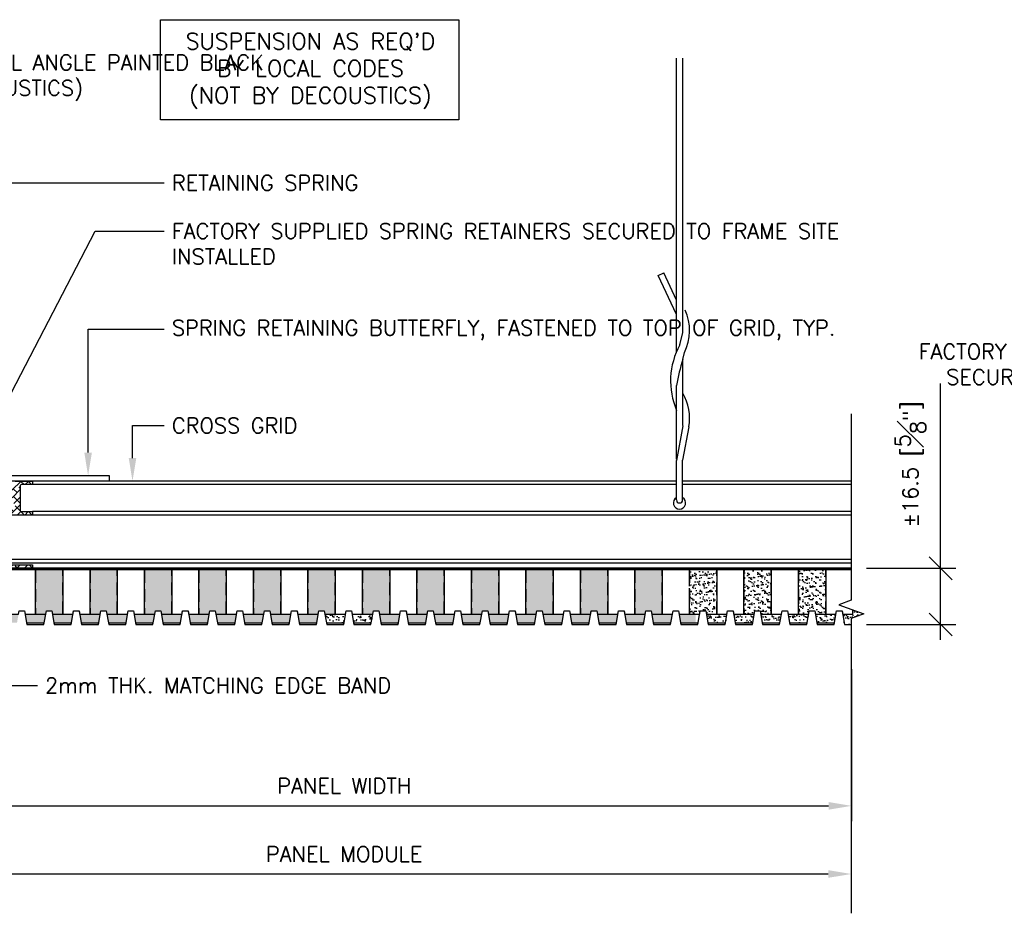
# Model space of a CAD drawing. Header units: millimetres. Extents: x 0 to 4899, y -1170 to 2118.
# Tile 12 of 18: x 1045 to 1334, y 845 to 1107. Entities that reach past the tile are written whole.
import ezdxf
from ezdxf import colors
from ezdxf.entities.mleader import LeaderData, LeaderLine
from ezdxf.math import Vec2, Vec3

# ---------------------------------------------------------------- set-up
doc = ezdxf.new("R2010")
doc.units = ezdxf.units.MM
doc.header["$LTSCALE"] = 15
doc.header["$MEASUREMENT"] = 0
doc.linetypes.add('HIDDEN', pattern=[0.375, 0.25, -0.125])
for name, color, linetype in [('1-DIM', 4, 'Continuous'), ('1-MOUNT', 155, 'Continuous'), ('1-PANEL', 6, 'Continuous'), ('1-TEXT', 2, 'Continuous')]:
    doc.layers.add(name, color=color, linetype=linetype)
doc.styles.add('ROMANS', font='romans.shx')
doc.styles.add('TEXT', font='romans.shx')
doc.dimstyles.new('WDIM 1-2', dxfattribs={"dimscale": 2.25, "dimtxt": 2, "dimasz": 3, "dimexe": 2, "dimexo": 2, "dimgap": 1.6, "dimtad": 1, "dimdec": 1, "dimzin": 3, "dimdsep": 46, "dimtxsty": 'TEXT', "dimblk": 'OBLIQUE', "dimcen": 2, "dimdle": 2, "dimclrd": 256, "dimclre": 4, "dimclrt": 2, "dimazin": 0, "dimtfac": 1, "dimtdec": 1, "dimtmove": 0, "dimatfit": 3, "dimfxl": 0, "dimfrac": 2, "dimtolj": 1, "dimtzin": 0, "dimlwd": -1, "dimlwe": -1, "dimarcsym": 0})
pattern_1 = [(37.5, (-2125.8431, 1500.0921), (-0.06299336, 1.9268238), [0, -1.52, 0, -1.7, 0, -1.625]), (7.5, (-2125.843, 1500.0921), (1.7697767, 2.822146), [0, -0.82, 0, -1.37, 0, -0.525]), (327.5, (-2127.0731, 1500.0921), (3.1141419, 0.00565905), [0, -0.5, 0, -1.8, 0, -2.35]), (317.5, (-2127.073, 1500.0921), (3.0061266, 0.8776756), [0, -0.25, 0, -1.18, 0, -1.35])]

# ---------------------------------------------------------------- blocks, each defined once
blk = doc.blocks.new('_OBLIQUE')
at = {"color": 0, "linetype": 'ByBlock'}
blk.add_line((-0.5, -0.5), (0.5, 0.5), dxfattribs=at)
blk = doc.blocks.new('*D233')
at = {"layer": '1-DIM', "color": 4, "transparency": 16777216}
for p, q in [((997.65, 916.8), (997.65, 872.18)), ((1288.75, 916.8), (1288.75, 872.18))]:
    blk.add_line(p, q, dxfattribs=at)
at = {"layer": '1-DIM', "transparency": 16777216}
blk.add_line((993.15, 876.68), (1282, 876.68), dxfattribs=at)
blk.add_solid([(1282, 877.81), (1282, 875.56), (1288.75, 876.68)], dxfattribs=at)
at = {"layer": 'DEFPOINTS', "color": 0, "transparency": 16777216}
for p in [(997.65, 921.3), (1288.75, 921.3), (1288.75, 876.68)]:
    blk.add_point(p, dxfattribs=at)
at = {"layer": '1-DIM', "transparency": 16777216, "xscale": 6.75, "yscale": 6.75, "zscale": 6.75, "rotation": 180}
blk.add_blockref('_OBLIQUE', (997.65, 876.68), dxfattribs=at)
at = {"layer": '1-DIM', "color": 2, "transparency": 16777216, "insert": (1139.83, 882.53), "char_height": 4.5, "attachment_point": 5, "style": 'TEXT', "bg_fill": 3, "box_fill_scale": 1.25, "bg_fill_color": 256, "bg_fill_true_color": 13158600, "bg_fill_transparency": 0}
blk.add_mtext('\\A1;PANEL WIDTH', dxfattribs=at)
blk = doc.blocks.new('*D234')
at = {"layer": '1-DIM', "color": 4, "transparency": 16777216}
for p, q in [((997.65, 925.42), (997.65, 852.18)), ((1288.66, 904.01), (1288.66, 852.18))]:
    blk.add_line(p, q, dxfattribs=at)
at = {"layer": '1-DIM', "transparency": 16777216}
blk.add_line((993.15, 856.68), (1281.91, 856.68), dxfattribs=at)
blk.add_solid([(1281.91, 857.81), (1281.91, 855.56), (1288.66, 856.68)], dxfattribs=at)
at = {"layer": 'DEFPOINTS', "color": 0, "transparency": 16777216}
for p in [(997.65, 929.92), (1288.66, 908.51), (1288.66, 856.68)]:
    blk.add_point(p, dxfattribs=at)
at = {"layer": '1-DIM', "transparency": 16777216, "xscale": 6.75, "yscale": 6.75, "zscale": 6.75, "rotation": 180}
blk.add_blockref('_OBLIQUE', (997.65, 856.68), dxfattribs=at)
at = {"layer": '1-DIM', "color": 2, "transparency": 16777216, "insert": (1139.78, 862.53), "char_height": 4.5, "attachment_point": 5, "style": 'TEXT', "bg_fill": 3, "box_fill_scale": 1.25, "bg_fill_color": 256, "bg_fill_true_color": 13158600, "bg_fill_transparency": 0}
blk.add_mtext('\\A1;PANEL MODULE', dxfattribs=at)
blk = doc.blocks.new('*D261')
at = {"layer": '1-DIM', "transparency": 16777216}
for p, q in [((1314.88, 946.42), (1314.88, 1000.66)), ((1314.88, 925.42), (1314.88, 946.42))]:
    blk.add_line(p, q, dxfattribs=at)
at = {"layer": '1-DIM', "color": 4, "transparency": 16777216}
for p, q in [((1293.16, 946.42), (1319.38, 946.42)), ((1293.16, 929.92), (1319.38, 929.92))]:
    blk.add_line(p, q, dxfattribs=at)
at = {"layer": 'DEFPOINTS', "color": 0, "transparency": 16777216}
for p in [(1288.66, 946.42), (1314.88, 946.42), (1288.66, 929.92)]:
    blk.add_point(p, dxfattribs=at)
at = {"layer": '1-DIM', "transparency": 16777216, "xscale": 6.75, "yscale": 6.75, "zscale": 6.75}
for p, rotation in [((1314.88, 946.42), 90), ((1314.88, 929.92), 270)]:
    blk.add_blockref('_OBLIQUE', p, dxfattribs=dict(at, rotation=rotation))
at = {"layer": '1-DIM', "color": 2, "transparency": 16777216, "insert": (1306.03, 976.92), "char_height": 4.5, "attachment_point": 5, "rotation": 90, "style": 'TEXT', "bg_fill": 3, "box_fill_scale": 1.25, "bg_fill_color": 256, "bg_fill_true_color": 13158600, "bg_fill_transparency": 0}
blk.add_mtext('\\A1;%%p16.5 [{\\H1.000000x;\\S5#8;}"]', dxfattribs=at)
blk = doc.blocks.new('*X93')
at = {"color": 0}
for p, q in [((753.81, 466.54), (754.7, 467.44)), ((754.62, 467.35), (754.53, 467.44)), ((755.89, 466.42), (756.91, 467.44)), ((757.93, 466.25), (756.74, 467.44)), ((757.44, 465.76), (758.73, 467.05)), ((757.44, 463.55), (759.55, 465.66)), ((763.04, 464.73), (765.75, 467.44)), ((765.44, 465.37), (765.11, 465.7)), ((766.59, 466.42), (765.57, 467.44)), ((766.94, 466.42), (767.96, 467.44)), ((768.8, 466.42), (767.78, 467.44)), ((759.03, 462.93), (757.44, 464.53)), ((757.44, 461.34), (759.61, 463.51)), ((759.84, 464.34), (759.64, 464.54)), ((763.06, 462.54), (765.44, 464.92)), ((765.44, 460.95), (763.36, 463.03)), ((764.56, 464.04), (763.41, 465.19)), ((763.61, 460.88), (765.44, 462.71)), ((759.27, 460.49), (757.44, 462.32)), ((757.44, 459.13), (759.66, 461.35)), ((762.38, 457.44), (765.44, 460.5)), ((766.74, 457.44), (764.01, 460.17)), ((753.81, 457.7), (754.56, 458.46)), ((755.75, 457.44), (756.77, 458.46)), ((757.9, 457.44), (756.88, 458.46)), ((757.96, 457.44), (759.79, 459.27)), ((760.11, 457.44), (758.48, 459.07)), ((760.17, 457.44), (761.87, 459.14)), ((760.81, 455.87), (762.08, 457.14)), ((761.24, 456.3), (760.81, 456.74)), ((762.32, 457.44), (761.8, 457.96)), ((763.45, 458.51), (762.81, 459.16)), ((764.59, 457.44), (765.68, 458.53)), ((766.8, 457.44), (767.82, 458.46)), ((768.95, 457.44), (767.93, 458.46)), ((769.01, 457.44), (769.08, 457.51)), ((760.81, 453.66), (762.08, 454.93)), ((762.08, 453.26), (760.81, 454.53)), ((760.81, 451.45), (762.08, 452.72)), ((762.08, 451.05), (760.81, 452.32)), ((760.81, 449.24), (762.08, 450.51)), ((760.81, 447.03), (762.08, 448.3)), ((762.08, 448.84), (761.8, 449.12)), ((761.24, 447.47), (760.81, 447.9)), ((760.81, 444.82), (762.08, 446.09)), ((762.08, 444.43), (760.81, 445.7)), ((753.81, 442.24), (754.43, 442.86)), ((755.82, 441.84), (755.17, 442.49)), ((755.62, 441.84), (756.64, 442.86)), ((757.83, 441.84), (758.85, 442.86)), ((760.14, 441.94), (759.22, 442.86)), ((760.04, 441.84), (762.08, 443.88)), ((762.45, 441.84), (760.81, 443.49)), ((762.25, 441.84), (763.27, 442.86)), ((764.66, 441.84), (764.01, 442.49)), ((764.46, 441.84), (765.48, 442.86)), ((766.67, 441.84), (767.69, 442.86)), ((768.98, 441.94), (768.06, 442.86)), ((768.88, 441.84), (769.08, 442.04))]:
    blk.add_line(p, q, dxfattribs=at)

msp = doc.modelspace()

# ---------------------------------------------------------------- linework, layer by layer
at = {"layer": '1-MOUNT', "color": 9}
for p, q in [((1237.4, 1016.8), (1237.4, 1096.18)), ((1239.21, 1020.69), (1239.21, 1096.18)), ((1231.95, 1032.37), (1233.59, 1033.14)), ((1237.4, 1020.91), (1231.95, 1032.37)), ((1237.4, 1025.13), (1233.59, 1033.14)), ((1239.21, 1015.61), (1239.21, 1020.69)), ((1237.4, 1010.06), (1237.4, 1016.8)), ((1238.36, 1011.99), (1239.21, 1015.61)), ((1239.21, 1007.74), (1239.69, 1009.77)), ((1239.21, 988.32), (1239.21, 1007.74)), ((1237.35, 999.87), (1237.4, 1000.08)), ((1237.4, 978.42), (1237.4, 1000.08)), ((1239.25, 988.23), (1237.33, 978.05)), ((1240.97, 987.91), (1239.14, 978.2)), ((1237.33, 966.51), (1237.33, 978.05)), ((1239.14, 966.51), (1239.14, 978.2))]:
    msp.add_line(p, q, dxfattribs=at)
at = {"layer": '1-MOUNT'}
for p, q in [((1237.33, 972.03), (1048.29, 972.03)), ((1237.33, 971.01), (1045.13, 971.01))]:
    msp.add_line(p, q, dxfattribs=at)
at = {"layer": '1-MOUNT', "flags": 128}
msp.add_lwpolyline([(1010.49, 972.04), (1010.49, 973.62), (1070.81, 973.62), (1070.81, 972.04)], close=True, dxfattribs=at)
msp.add_lwpolyline([(1043.18, 972.03), (1044.65, 972.03), (1048.29, 972.03), (1048.29, 971.01), (1045.15, 971.01, 0.414214), (1044.65, 970.51), (1044.65, 963.55, 0.414214), (1045.15, 963.05), (1048.29, 963.05), (1048.29, 962.03), (1041.29, 962.03)], format="xyb", dxfattribs=at)
msp.add_lwpolyline([(1041.29, 947.44), (1048.29, 947.44), (1048.29, 946.42), (1033.02, 946.42)], dxfattribs=at)
at = {"layer": '1-MOUNT', "color": 9}
for centre, radius, start, end in [((1226.68, 1016.22), 14.52, 333.6097, 24.3119), ((1257.27, 1001.41), 21.67, 150.775, 203.5272), ((1285.27, 992.8), 48.42, 162.0281, 171.3511), ((1226.68, 990.49), 14.52, 349.7583, 30.3823), ((1238.24, 966.51), 0.906, 180, 359.993)]:
    msp.add_arc(centre, radius, start, end, dxfattribs=at)
at = {"layer": '1-MOUNT'}
msp.add_arc((1238.24, 965.61), 1.81, 120, 60, dxfattribs=at)
at = {"layer": '1-PANEL'}
for points in [[(1041.16, 945.92), (1041.16, 932.92), (1044.17, 932.92), (1044.35, 933.92), (1045.95, 933.92), (1046.12, 932.92), (1049.16, 932.92), (1049.16, 945.92)], [(1057.16, 945.92), (1057.16, 932.92), (1060.17, 932.92), (1060.35, 933.92), (1061.95, 933.92), (1062.12, 932.92), (1065.16, 932.92), (1065.16, 945.92)], [(1073.16, 945.92), (1073.16, 932.92), (1076.17, 932.92), (1076.35, 933.92), (1077.95, 933.92), (1078.12, 932.92), (1081.16, 932.92), (1081.16, 945.92)], [(1089.16, 945.92), (1089.16, 932.92), (1092.17, 932.92), (1092.35, 933.92), (1093.95, 933.92), (1094.12, 932.92), (1097.16, 932.92), (1097.16, 945.92)], [(1105.16, 945.92), (1105.16, 932.92), (1108.17, 932.92), (1108.35, 933.92), (1109.95, 933.92), (1110.12, 932.92), (1113.16, 932.92), (1113.16, 945.92)], [(1121.16, 945.92), (1121.16, 932.92), (1124.17, 932.92), (1124.35, 933.92), (1125.95, 933.92), (1126.12, 932.92), (1129.16, 932.92), (1129.16, 945.92)], [(1137.16, 945.92), (1137.16, 932.92), (1140.17, 932.92), (1140.35, 933.92), (1141.95, 933.92), (1142.12, 932.92), (1145.16, 932.92), (1145.16, 945.92)], [(1153.16, 945.92), (1153.16, 932.92), (1156.17, 932.92), (1156.35, 933.92), (1157.95, 933.92), (1158.12, 932.92), (1161.16, 932.92), (1161.16, 945.92)], [(1169.16, 945.92), (1169.16, 932.92), (1172.17, 932.92), (1172.35, 933.92), (1173.95, 933.92), (1174.12, 932.92), (1177.16, 932.92), (1177.16, 945.92)], [(1185.16, 945.92), (1185.16, 932.92), (1188.17, 932.92), (1188.35, 933.92), (1189.95, 933.92), (1190.12, 932.92), (1193.16, 932.92), (1193.16, 945.92)], [(1201.16, 945.92), (1201.16, 932.92), (1204.17, 932.92), (1204.35, 933.92), (1205.95, 933.92), (1206.12, 932.92), (1209.16, 932.92), (1209.16, 945.92)], [(1217.16, 945.92), (1217.16, 932.92), (1220.17, 932.92), (1220.35, 933.92), (1221.95, 933.92), (1222.12, 932.92), (1225.16, 932.92), (1225.16, 945.92)], [(1233.16, 945.92), (1233.16, 932.92), (1236.17, 932.92), (1236.35, 933.92), (1237.95, 933.92), (1238.12, 932.92), (1241.16, 932.92), (1241.16, 940.55)], [(1241.16, 941.61), (1241.16, 945.92)], [(1249.16, 945.92), (1249.16, 932.92), (1252.17, 932.92), (1252.35, 933.92), (1253.95, 933.92), (1254.12, 932.92), (1257.16, 932.92), (1257.16, 945.92)], [(1265.16, 945.92), (1265.16, 932.92), (1268.17, 932.92), (1268.35, 933.92), (1269.95, 933.92), (1270.12, 932.92), (1273.16, 932.92), (1273.16, 945.92)]]:
    msp.add_lwpolyline(points, dxfattribs=at)
at = {"layer": '1-PANEL', "linetype": 'HIDDEN'}
for points in [[(1049.16, 945.92), (1049.16, 932.92), (1052.17, 932.92), (1052.35, 933.92), (1053.95, 933.92), (1054.12, 932.92), (1057.16, 932.92), (1057.16, 945.92)], [(1065.16, 945.92), (1065.16, 932.92), (1068.17, 932.92), (1068.35, 933.92), (1069.95, 933.92), (1070.12, 932.92), (1073.16, 932.92), (1073.16, 945.92)], [(1081.16, 945.92), (1081.16, 932.92), (1084.17, 932.92), (1084.35, 933.92), (1085.95, 933.92), (1086.12, 932.92), (1089.16, 932.92), (1089.16, 945.92)], [(1097.16, 945.92), (1097.16, 932.92), (1100.17, 932.92), (1100.35, 933.92), (1101.95, 933.92), (1102.12, 932.92), (1105.16, 932.92), (1105.16, 945.92)], [(1113.16, 945.92), (1113.16, 932.92), (1116.17, 932.92), (1116.35, 933.92), (1117.95, 933.92), (1118.12, 932.92), (1121.16, 932.92), (1121.16, 945.92)], [(1129.16, 945.92), (1129.16, 932.92), (1132.17, 932.92), (1132.35, 933.92), (1133.95, 933.92), (1134.12, 932.92), (1137.16, 932.92), (1137.16, 945.92)], [(1145.16, 945.92), (1145.16, 932.92), (1148.17, 932.92), (1148.35, 933.92), (1149.95, 933.92), (1150.12, 932.92), (1153.16, 932.92), (1153.16, 945.92)], [(1161.16, 945.92), (1161.16, 932.92), (1164.17, 932.92), (1164.35, 933.92), (1165.95, 933.92), (1166.12, 932.92), (1169.16, 932.92), (1169.16, 945.92)], [(1177.16, 945.92), (1177.16, 932.92), (1180.17, 932.92), (1180.35, 933.92), (1181.95, 933.92), (1182.12, 932.92), (1185.16, 932.92), (1185.16, 945.92)], [(1193.16, 945.92), (1193.16, 932.92), (1196.17, 932.92), (1196.35, 933.92), (1197.95, 933.92), (1198.12, 932.92), (1201.16, 932.92), (1201.16, 945.92)], [(1209.16, 945.92), (1209.16, 932.92), (1212.17, 932.92), (1212.35, 933.92), (1213.95, 933.92), (1214.12, 932.92), (1217.16, 932.92), (1217.16, 945.92)], [(1225.16, 945.92), (1225.16, 932.92), (1228.17, 932.92), (1228.35, 933.92), (1229.95, 933.92), (1230.12, 932.92), (1233.16, 932.92), (1233.16, 945.92)], [(1241.16, 945.92), (1241.16, 932.92), (1244.17, 932.92), (1244.35, 933.92), (1245.95, 933.92), (1246.12, 932.92), (1249.16, 932.92), (1249.16, 945.92)], [(1257.16, 945.92), (1257.16, 932.92), (1260.17, 932.92), (1260.35, 933.92), (1261.95, 933.92), (1262.12, 932.92), (1265.16, 932.92), (1265.16, 945.92)], [(1273.16, 945.92), (1273.16, 932.92), (1276.17, 932.92), (1276.35, 933.92), (1277.95, 933.92), (1278.12, 932.92), (1281.16, 932.92), (1281.16, 945.92)]]:
    msp.add_lwpolyline(points, dxfattribs=at)
at = {"layer": '1-TEXT'}
msp.add_lwpolyline([(1085.88, 1107.46), (1173.47, 1107.46), (1173.47, 1078.08), (1085.88, 1078.08)], close=True, dxfattribs=at)

# ---------------------------------------------------------------- block references
at = {"layer": '1-MOUNT', "color": 1, "xscale": 1.000125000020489, "yscale": 1.000125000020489, "zscale": 1.000125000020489}
msp.add_blockref('*X93', (279.12, 504.53), dxfattribs=at)

# ---------------------------------------------------------------- texts
at = {"layer": '1-TEXT', "insert": (1129.87, 1092.4), "char_height": 4.7625, "width": 88.9, "attachment_point": 5, "style": 'ROMANS'}
msp.add_mtext("SUSPENSION AS REQ'D\\PBY LOCAL CODES\\P(NOT BY DECOUSTICS)", dxfattribs=at)

# ---------------------------------------------------------------- dimensions: what is measured, and where the dimension line sits
at = {"layer": '1-DIM'}
dim = msp.add_linear_dim(base=(1288.75, 876.68), p1=(997.65, 921.3), p2=(1288.75, 921.3), text='PANEL WIDTH', dimstyle='WDIM 1-2', override={"dimblk1": 'OBLIQUE', "dimsah": 1}, dxfattribs=at)
dim.commit()
dim.dimension.update_dxf_attribs({"geometry": '*D233', "text_midpoint": (1139.83, 882.53)})

# ---------------------------------------------------------------- leaders
at = {"layer": '1-TEXT'}
ml = msp.add_multileader_mtext('Standard', dxfattribs=at)
ml.set_content('OPTIONAL METAL ANGLE PAINTED BLACK\\P(NOT BY DECOUSTICS)', color=256, style='TEXT')
ml.set_leader_properties(color=4, linetype='ByLayer', lineweight=-1)
ml.build(insert=Vec2(0, 0))
ml.multileader.update_dxf_attribs({"dogleg_length": 0.36, "arrow_head_size": 6.75, "scale": 2.25})
ctx = ml.context
ctx.base_point, ctx.scale, ctx.char_height, ctx.arrow_head_size, ctx.landing_gap_size, ctx.plane_origin = Vec3(993.62, 1094.17), 2.25, 4.5, 6.75, 2.25, Vec3(837.33, 1076.23)
notes = []
notes.append((ctx, [(0, (1, 1, 0), (984.31, 1094.17), (1, 0), 9.32, [(0, [(974.33, 1038.57)], 0, [])])]))
ctx.mtext.insert, ctx.mtext.width, ctx.mtext.flow_direction = Vec3(995.87, 1097.17), 78.3619, 5
ml = msp.add_multileader_mtext('Standard', dxfattribs=at)
ml.set_content('RETAINING SPRING', color=256, style='TEXT')
ml.set_leader_properties(color=4, linetype='ByLayer', lineweight=-1)
ml.build(insert=Vec2(0, 0))
ml.multileader.update_dxf_attribs({"dogleg_length": 0.36, "arrow_head_size": 6.75, "scale": 2.25})
ctx = ml.context
ctx.base_point, ctx.scale, ctx.char_height, ctx.arrow_head_size, ctx.landing_gap_size, ctx.plane_origin = Vec3(1086.96, 1059.55), 2.25, 4.5, 6.75, 2.25, Vec3(1071.64, 1063.72)
notes.append((ctx, [(0, (1, 1, 0), (1077.64, 1059.55), (1, 0), 9.32, [(0, [(1019.5, 1059.55)], 0, [])])]))
ctx.mtext.insert, ctx.mtext.width, ctx.mtext.flow_direction = Vec3(1089.21, 1061.8), 66.0364, 5
ml = msp.add_multileader_mtext('Standard', dxfattribs=at)
ml.set_content('CROSS GRID', color=256, style='TEXT')
ml.set_leader_properties(color=4, linetype='ByLayer', lineweight=-1)
ml.build(insert=Vec2(0, 0))
ml.multileader.update_dxf_attribs({"dogleg_length": 0.36, "arrow_head_size": 6.75, "scale": 2.25})
ctx = ml.context
ctx.base_point, ctx.scale, ctx.char_height, ctx.arrow_head_size, ctx.landing_gap_size, ctx.plane_origin = Vec3(1086.96, 988.31), 2.25, 4.5, 6.75, 2.25, Vec3(1071.64, 981.24)
notes.append((ctx, [(0, (1, 1, 0), (1077.64, 988.31), (1, 0), 9.32, [(0, [(1077.64, 972.03)], 0, [])])]))
ctx.mtext.insert, ctx.mtext.width, ctx.mtext.flow_direction = Vec3(1089.21, 990.56), 64.0422, 5
for ctx, leaders in notes:
    for number, flags, end, landing, length, lines in leaders:
        leader = LeaderData()
        leader.index, (leader.has_last_leader_line, leader.has_dogleg_vector, leader.attachment_direction) = number, flags
        leader.last_leader_point, leader.dogleg_vector, leader.dogleg_length = Vec3(end), Vec3(landing), length
        for number, points, colour, breaks in lines:
            line = LeaderLine()
            line.index, line.vertices, line.color, line.breaks = number, Vec3.list(points), colors.encode_raw_color(colour), breaks
            leader.lines.append(line)
        ctx.leaders.append(leader)

# ---------------------------------------------------------------- next in the draw order: dimensions: what is measured, and where the dimension line sits
at = {"layer": '1-DIM'}
dim = msp.add_linear_dim(base=(1288.66, 856.68), p1=(997.65, 929.92), p2=(1288.66, 908.51), text='PANEL MODULE', dimstyle='WDIM 1-2', override={"dimblk1": 'OBLIQUE', "dimsah": 1}, dxfattribs=at)
dim.commit()
dim.dimension.update_dxf_attribs({"geometry": '*D234', "text_midpoint": (1139.78, 862.53)})

# ---------------------------------------------------------------- next in the draw order: hatches: boundary and pattern name
at = {"layer": '1-PANEL'}
h = msp.add_hatch(dxfattribs=at)
h.set_pattern_fill('AR-SAND', color=8)
h.set_pattern_definition(pattern_1)
h.paths.add_polyline_path([(1041.16, 945.92), (1033.16, 945.92), (1033.16, 932.92), (1036.17, 932.92), (1036.35, 933.92), (1037.95, 933.92), (1038.12, 932.92), (1041.16, 932.92)])
h.paths.add_polyline_path([(1057.16, 945.92), (1049.16, 945.92), (1049.16, 932.92), (1052.17, 932.92), (1052.35, 933.92), (1053.95, 933.92), (1054.12, 932.92), (1057.16, 932.92)])
h.paths.add_polyline_path([(1073.16, 945.92), (1065.16, 945.92), (1065.16, 932.92), (1068.17, 932.92), (1068.35, 933.92), (1069.95, 933.92), (1070.12, 932.92), (1073.16, 932.92)])
h.paths.add_polyline_path([(1089.16, 945.92), (1081.16, 945.92), (1081.16, 932.92), (1084.17, 932.92), (1084.35, 933.92), (1085.95, 933.92), (1086.12, 932.92), (1089.16, 932.92)])
h.paths.add_polyline_path([(1105.16, 945.92), (1097.16, 945.92), (1097.16, 932.92), (1100.17, 932.92), (1100.35, 933.92), (1101.95, 933.92), (1102.12, 932.92), (1105.16, 932.92)])
h.paths.add_polyline_path([(1121.16, 945.92), (1113.16, 945.92), (1113.16, 932.92), (1116.17, 932.92), (1116.35, 933.92), (1117.95, 933.92), (1118.12, 932.92), (1121.16, 932.92)])
h.paths.add_polyline_path([(1137.16, 945.92), (1129.16, 945.92), (1129.16, 932.92), (1132.17, 932.92), (1132.35, 933.92), (1133.95, 933.92), (1134.12, 932.92), (1137.16, 932.92)])
h.paths.add_polyline_path([(1132.17, 932.92), (1129.16, 932.92), (1126.12, 932.92), (1126.56, 930.42), (1131.73, 930.42)])
h.paths.add_polyline_path([(1124.17, 932.92), (1121.16, 932.92), (1118.12, 932.92), (1118.56, 930.42), (1123.73, 930.42)])
h.paths.add_polyline_path([(1116.17, 932.92), (1113.16, 932.92), (1110.12, 932.92), (1110.56, 930.42), (1115.73, 930.42)])
h.paths.add_polyline_path([(1108.17, 932.92), (1105.16, 932.92), (1102.12, 932.92), (1102.56, 930.42), (1107.73, 930.42)])
h.paths.add_polyline_path([(1100.17, 932.92), (1097.16, 932.92), (1094.12, 932.92), (1094.56, 930.42), (1099.73, 930.42)])
h.paths.add_polyline_path([(1092.17, 932.92), (1089.16, 932.92), (1086.12, 932.92), (1086.56, 930.42), (1091.73, 930.42)])
h.paths.add_polyline_path([(1084.17, 932.92), (1081.16, 932.92), (1078.12, 932.92), (1078.56, 930.42), (1083.73, 930.42)])
h.paths.add_polyline_path([(1076.17, 932.92), (1073.16, 932.92), (1070.12, 932.92), (1070.56, 930.42), (1075.73, 930.42)])
h.paths.add_polyline_path([(1068.17, 932.92), (1065.16, 932.92), (1062.12, 932.92), (1062.56, 930.42), (1067.73, 930.42)])
h.paths.add_polyline_path([(1060.17, 932.92), (1057.16, 932.92), (1054.12, 932.92), (1054.56, 930.42), (1059.73, 930.42)])
h.paths.add_polyline_path([(1052.17, 932.92), (1049.16, 932.92), (1046.12, 932.92), (1046.56, 930.42), (1051.73, 930.42)])
h.paths.add_polyline_path([(1044.17, 932.92), (1041.16, 932.92), (1038.12, 932.92), (1038.56, 930.42), (1043.73, 930.42)])
h.paths.add_polyline_path([(1036.17, 932.92), (1033.16, 932.92), (1030.12, 932.92), (1030.56, 930.42), (1035.73, 930.42)])
h = msp.add_hatch(dxfattribs=at)
h.set_pattern_fill('AR-SAND', color=8)
h.set_pattern_definition(pattern_1)
h.paths.add_polyline_path([(1153.16, 945.92), (1145.16, 945.92), (1145.16, 932.92), (1148.17, 932.92), (1148.35, 933.92), (1149.95, 933.92), (1150.12, 932.92), (1153.16, 932.92)])
h.paths.add_polyline_path([(1169.16, 945.92), (1161.16, 945.92), (1161.16, 932.92), (1164.17, 932.92), (1164.35, 933.92), (1165.95, 933.92), (1166.12, 932.92), (1169.16, 932.92)])
h.paths.add_polyline_path([(1185.16, 945.92), (1177.16, 945.92), (1177.16, 932.92), (1180.17, 932.92), (1180.35, 933.92), (1181.95, 933.92), (1182.12, 932.92), (1185.16, 932.92)])
h.paths.add_polyline_path([(1201.16, 945.92), (1193.16, 945.92), (1193.16, 932.92), (1196.17, 932.92), (1196.35, 933.92), (1197.95, 933.92), (1198.12, 932.92), (1201.16, 932.92)])
h.paths.add_polyline_path([(1217.16, 945.92), (1209.16, 945.92), (1209.16, 932.92), (1212.17, 932.92), (1212.35, 933.92), (1213.95, 933.92), (1214.12, 932.92), (1217.16, 932.92)])
h.paths.add_polyline_path([(1233.16, 945.92), (1225.16, 945.92), (1225.16, 932.92), (1228.17, 932.92), (1228.35, 933.92), (1229.95, 933.92), (1230.12, 932.92), (1233.16, 932.92)])
h.paths.add_polyline_path([(1243.03, 932.92), (1241.16, 932.92), (1238.12, 932.92), (1238.56, 930.42), (1243.03, 930.42)])
h.paths.add_polyline_path([(1236.17, 932.92), (1233.16, 932.92), (1230.12, 932.92), (1230.56, 930.42), (1235.73, 930.42)])
h.paths.add_polyline_path([(1228.17, 932.92), (1225.16, 932.92), (1222.12, 932.92), (1222.56, 930.42), (1227.73, 930.42)])
h.paths.add_polyline_path([(1220.17, 932.92), (1217.16, 932.92), (1214.12, 932.92), (1214.56, 930.42), (1219.73, 930.42)])
h.paths.add_polyline_path([(1212.17, 932.92), (1209.16, 932.92), (1206.12, 932.92), (1206.56, 930.42), (1211.73, 930.42)])
h.paths.add_polyline_path([(1204.17, 932.92), (1201.16, 932.92), (1198.12, 932.92), (1198.56, 930.42), (1203.73, 930.42)])
h.paths.add_polyline_path([(1196.17, 932.92), (1193.16, 932.92), (1190.12, 932.92), (1190.56, 930.42), (1195.73, 930.42)])
h.paths.add_polyline_path([(1188.17, 932.92), (1185.16, 932.92), (1182.12, 932.92), (1182.56, 930.42), (1187.73, 930.42)])
h.paths.add_polyline_path([(1180.17, 932.92), (1177.16, 932.92), (1174.12, 932.92), (1174.56, 930.42), (1179.73, 930.42)])
h.paths.add_polyline_path([(1172.17, 932.92), (1169.16, 932.92), (1166.12, 932.92), (1166.56, 930.42), (1171.73, 930.42)])
h.paths.add_polyline_path([(1164.17, 932.92), (1161.16, 932.92), (1158.12, 932.92), (1158.56, 930.42), (1163.73, 930.42)])
h.paths.add_polyline_path([(1156.17, 932.92), (1153.16, 932.92), (1150.12, 932.92), (1150.56, 930.42), (1155.73, 930.42)])
h = msp.add_hatch(dxfattribs=at)
h.set_pattern_fill('AR-SAND', color=8)
h.set_pattern_definition(pattern_1)
h.paths.add_polyline_path([(1249.16, 945.92), (1241.16, 945.92), (1241.16, 932.92), (1244.17, 932.92), (1244.35, 933.92), (1245.95, 933.92), (1246.12, 932.92), (1249.16, 932.92)])
h.paths.add_polyline_path([(1265.16, 945.92), (1257.16, 945.92), (1257.16, 932.92), (1260.17, 932.92), (1260.35, 933.92), (1261.95, 933.92), (1262.12, 932.92), (1265.16, 932.92)])
h.paths.add_polyline_path([(1281.16, 945.92), (1273.16, 945.92), (1273.16, 932.92), (1276.17, 932.92), (1276.35, 933.92), (1277.95, 933.92), (1278.12, 932.92), (1281.16, 932.92)])
h.paths.add_polyline_path([(1292.34, 933.02), (1289.16, 934.18), (1289.16, 932.92), (1286.12, 932.92), (1286.65, 929.92), (1288.66, 929.92), (1288.66, 931.68)])
h.paths.add_polyline_path([(1284.17, 932.92), (1281.16, 932.92), (1278.12, 932.92), (1278.56, 930.42), (1283.73, 930.42)])
h.paths.add_polyline_path([(1276.17, 932.92), (1273.16, 932.92), (1270.12, 932.92), (1270.56, 930.42), (1275.73, 930.42)])
h.paths.add_polyline_path([(1268.17, 932.92), (1265.16, 932.92), (1262.12, 932.92), (1262.56, 930.42), (1267.73, 930.42)])
h.paths.add_polyline_path([(1260.17, 932.92), (1257.16, 932.92), (1254.12, 932.92), (1254.56, 930.42), (1259.73, 930.42)])
h.paths.add_polyline_path([(1252.17, 932.92), (1249.16, 932.92), (1246.12, 932.92), (1246.56, 930.42), (1251.73, 930.42)])
h = msp.add_hatch(dxfattribs=at)
h.set_pattern_fill('AR-SAND', color=8)
h.set_pattern_definition(pattern_1)
h.paths.add_polyline_path([(1140.17, 932.92), (1137.16, 932.92), (1134.12, 932.92), (1134.56, 930.42), (1139.73, 930.42)])
h = msp.add_hatch(dxfattribs=at)
h.set_pattern_fill('AR-SAND', color=8)
h.set_pattern_definition(pattern_1)
h.paths.add_polyline_path([(1148.17, 932.92), (1145.16, 932.92), (1142.12, 932.92), (1142.56, 930.42), (1147.73, 930.42)])

# ---------------------------------------------------------------- next in the draw order: linework, layer by layer
for points in [[(1044.35, 933.92), (1045.95, 933.92), (1046.65, 929.92), (1051.64, 929.92), (1052.35, 933.92), (1053.95, 933.92), (1054.65, 929.92), (1059.64, 929.92), (1060.35, 933.92), (1061.95, 933.92), (1062.65, 929.92), (1067.64, 929.92), (1068.35, 933.92), (1069.95, 933.92), (1070.65, 929.92), (1075.64, 929.92), (1076.35, 933.92), (1077.95, 933.92), (1078.65, 929.92), (1083.64, 929.92), (1084.35, 933.92), (1085.95, 933.92), (1086.65, 929.92), (1091.64, 929.92), (1092.35, 933.92), (1093.95, 933.92), (1094.65, 929.92), (1099.64, 929.92), (1100.35, 933.92), (1101.95, 933.92), (1102.65, 929.92), (1107.64, 929.92), (1108.35, 933.92), (1109.95, 933.92), (1110.65, 929.92), (1115.64, 929.92), (1116.35, 933.92), (1117.95, 933.92), (1118.65, 929.92), (1123.64, 929.92), (1124.35, 933.92), (1125.95, 933.92), (1126.65, 929.92), (1131.64, 929.92), (1132.35, 933.92), (1133.95, 933.92), (1134.65, 929.92), (1139.64, 929.92), (1140.35, 933.92), (1141.95, 933.92), (1142.65, 929.92), (1147.64, 929.92), (1148.35, 933.92), (1149.95, 933.92), (1150.65, 929.92), (1155.64, 929.92), (1156.35, 933.92), (1157.95, 933.92), (1158.65, 929.92), (1163.64, 929.92), (1164.35, 933.92), (1165.95, 933.92), (1166.65, 929.92), (1171.64, 929.92), (1172.35, 933.92), (1173.95, 933.92), (1174.65, 929.92), (1179.64, 929.92), (1180.35, 933.92), (1181.95, 933.92), (1182.65, 929.92), (1187.64, 929.92), (1188.35, 933.92), (1189.95, 933.92), (1190.65, 929.92), (1195.64, 929.92), (1196.35, 933.92), (1197.95, 933.92), (1198.65, 929.92), (1203.64, 929.92), (1204.35, 933.92), (1205.95, 933.92), (1206.65, 929.92), (1211.64, 929.92), (1212.35, 933.92), (1213.95, 933.92), (1214.65, 929.92), (1219.64, 929.92), (1220.35, 933.92), (1221.95, 933.92), (1222.65, 929.92), (1227.64, 929.92), (1228.35, 933.92), (1229.95, 933.92), (1230.65, 929.92), (1235.64, 929.92), (1236.35, 933.92), (1237.95, 933.92), (1238.65, 929.92)], [(1046.56, 930.42), (1051.73, 930.42)], [(1054.56, 930.42), (1059.73, 930.42)], [(1062.56, 930.42), (1067.73, 930.42)], [(1070.56, 930.42), (1075.73, 930.42)], [(1078.56, 930.42), (1083.73, 930.42)], [(1086.56, 930.42), (1091.73, 930.42)], [(1094.56, 930.42), (1099.73, 930.42)], [(1102.56, 930.42), (1107.73, 930.42)], [(1110.56, 930.42), (1115.73, 930.42)], [(1118.56, 930.42), (1123.73, 930.42)], [(1126.56, 930.42), (1131.73, 930.42)], [(1134.56, 930.42), (1139.73, 930.42)], [(1142.56, 930.42), (1147.73, 930.42)], [(1150.56, 930.42), (1155.73, 930.42)], [(1158.56, 930.42), (1163.73, 930.42)], [(1166.56, 930.42), (1171.73, 930.42)], [(1174.56, 930.42), (1179.73, 930.42)], [(1182.56, 930.42), (1187.73, 930.42)], [(1190.56, 930.42), (1195.73, 930.42)], [(1198.56, 930.42), (1203.73, 930.42)], [(1206.56, 930.42), (1211.73, 930.42)], [(1214.56, 930.42), (1219.73, 930.42)], [(1222.56, 930.42), (1227.73, 930.42)], [(1230.56, 930.42), (1235.73, 930.42)], [(1238.56, 930.42), (1243.73, 930.42)], [(1246.56, 930.42), (1251.73, 930.42)], [(1254.56, 930.42), (1259.73, 930.42)], [(1262.56, 930.42), (1267.73, 930.42)], [(1270.56, 930.42), (1275.73, 930.42)], [(1278.56, 930.42), (1283.73, 930.42)]]:
    msp.add_lwpolyline(points, dxfattribs=at)

# ---------------------------------------------------------------- next in the draw order: leaders
at = {"layer": '1-TEXT'}
ml = msp.add_multileader_mtext('Standard', dxfattribs=at)
ml.set_content('2mm THK. MATCHING EDGE BAND', color=256, style='TEXT')
ml.set_leader_properties(color=4, linetype='ByLayer', lineweight=-1)
ml.build(insert=Vec2(0, 0))
ml.multileader.update_dxf_attribs({"dogleg_length": 0.36, "arrow_head_size": 6.75, "scale": 2.25})
ctx = ml.context
ctx.base_point, ctx.scale, ctx.char_height, ctx.arrow_head_size, ctx.landing_gap_size, ctx.plane_origin = Vec3(1049.71, 912.04), 2.25, 4.5, 6.75, 2.25, Vec3(844.31, 944.86)
notes = []
notes.append((ctx, [(0, (1, 1, 0), (1040.39, 912.04), (1, 0), 9.32, [(0, [(998.65, 938.17)], 0, [])])]))
ctx.mtext.insert, ctx.mtext.width, ctx.mtext.flow_direction = Vec3(1051.96, 914.29), 92.5432, 5
for ctx, leaders in notes:
    for number, flags, end, landing, length, lines in leaders:
        leader = LeaderData()
        leader.index, (leader.has_last_leader_line, leader.has_dogleg_vector, leader.attachment_direction) = number, flags
        leader.last_leader_point, leader.dogleg_vector, leader.dogleg_length = Vec3(end), Vec3(landing), length
        for number, points, colour, breaks in lines:
            line = LeaderLine()
            line.index, line.vertices, line.color, line.breaks = number, Vec3.list(points), colors.encode_raw_color(colour), breaks
            leader.lines.append(line)
        ctx.leaders.append(leader)

# ---------------------------------------------------------------- next in the draw order: dimensions: what is measured, and where the dimension line sits
at = {"layer": '1-DIM'}
dim = msp.add_linear_dim(base=(1314.88, 946.42), p1=(1288.66, 929.92), p2=(1288.66, 946.42), angle=270, text='%%p<>', dimstyle='WDIM 1-2', dxfattribs=at)
dim.commit()
dim.dimension.update_dxf_attribs({"geometry": '*D261', "text_midpoint": (1306.03, 976.92)})

# ---------------------------------------------------------------- next in the draw order: linework, layer by layer
msp.add_lwpolyline([(1288.66, 991.79), (1288.66, 937.04), (1284.98, 935.7), (1292.34, 933.02), (1288.66, 931.68), (1288.66, 845.14)], dxfattribs=at)
at = {"layer": '1-MOUNT'}
for p, q in [((1288.66, 972.03), (1239.14, 972.03)), ((1288.66, 971.01), (1239.14, 971.01)), ((1288.66, 963.05), (1048.29, 963.05)), ((1288.66, 962.03), (1041.29, 962.03)), ((1288.66, 949.04), (1041.29, 949.04)), ((1007.8, 946.42), (1288.66, 946.42)), ((1041.29, 948.02), (1288.66, 948.02))]:
    msp.add_line(p, q, dxfattribs=at)
at = {"layer": '1-PANEL'}
for points in [[(1288.66, 946.42), (997.65, 946.42)], [(1288.66, 945.92), (998.65, 945.92)], [(1281.16, 945.92), (1281.16, 932.92), (1284.17, 932.92), (1284.35, 933.92), (1285.95, 933.92), (1286.12, 932.92), (1289.16, 932.92), (1289.16, 934.18)], [(1238.65, 929.92), (1243.64, 929.92), (1244.35, 933.92), (1245.95, 933.92), (1246.65, 929.92), (1251.64, 929.92), (1252.35, 933.92), (1253.95, 933.92), (1254.65, 929.92), (1259.64, 929.92), (1260.35, 933.92), (1261.95, 933.92), (1262.65, 929.92), (1267.64, 929.92), (1268.35, 933.92), (1269.95, 933.92), (1270.65, 929.92), (1275.64, 929.92), (1276.35, 933.92), (1277.95, 933.92), (1278.65, 929.92), (1283.64, 929.92), (1284.35, 933.92), (1285.95, 933.92), (1286.65, 929.92), (1288.66, 929.92)]]:
    msp.add_lwpolyline(points, dxfattribs=at)

# ---------------------------------------------------------------- next in the draw order: leaders
at = {"layer": '1-TEXT'}
ml = msp.add_multileader_mtext('Standard', dxfattribs=at)
ml.set_content('FACTORY SUPPLIED SPRING RETAINERS SECURED TO FRAME SITE INSTALLED', color=256, style='TEXT')
ml.set_leader_properties(color=4, linetype='ByLayer', lineweight=-1)
ml.build(insert=Vec2(0, 0))
ml.multileader.update_dxf_attribs({"dogleg_length": 0.36, "arrow_head_size": 6.75, "scale": 2.25})
ctx = ml.context
ctx.base_point, ctx.scale, ctx.char_height, ctx.arrow_head_size, ctx.landing_gap_size, ctx.plane_origin = Vec3(1086.96, 1045.42), 2.25, 4.5, 6.75, 2.25, Vec3(1138.34, 1060.72)
notes = []
notes.append((ctx, [(0, (1, 1, 0), (1066.72, 1045.42), (1, 0), 20.24, [(0, [(1022.64, 960.71)], 0, [])])]))
ctx.mtext.insert, ctx.mtext.width, ctx.mtext.flow_direction = Vec3(1089.21, 1047.67), 94.4426, 5
ml = msp.add_multileader_mtext('Standard', dxfattribs=at)
ml.set_content('SPRING RETAINING BUTTERFLY, FASTENED TO TOP OF GRID, TYP.', color=256, style='TEXT')
ml.set_leader_properties(color=4, linetype='ByLayer', lineweight=-1)
ml.build(insert=Vec2(0, 0))
ml.multileader.update_dxf_attribs({"dogleg_length": 0.36, "arrow_head_size": 6.75, "scale": 2.25})
ctx = ml.context
ctx.base_point, ctx.scale, ctx.char_height, ctx.arrow_head_size, ctx.landing_gap_size, ctx.plane_origin = Vec3(1086.96, 1016.58), 2.25, 4.5, 6.75, 2.25, Vec3(1138.34, 1020.75)
notes.append((ctx, [(0, (1, 1, 0), (1064.6, 1016.58), (1, 0), 22.35, [(0, [(1064.6, 973.62)], 0, [])])]))
ctx.mtext.insert, ctx.mtext.width, ctx.mtext.flow_direction = Vec3(1089.21, 1019.26), 96.0552, 5
ml = msp.add_multileader_mtext('Standard', dxfattribs=at)
ml.set_content('FACTORY SUPPLIED SPRING RETAINERS SECURED TO FRAME SITE INSTALLED', color=256, style='TEXT')
ml.set_leader_properties(color=4, linetype='ByLayer', lineweight=-1)
ml.build(insert=Vec2(0, 0))
ml.multileader.update_dxf_attribs({"dogleg_length": 0.36, "arrow_head_size": 6.75, "scale": 2.25})
ctx = ml.context
ctx.base_point, ctx.scale, ctx.char_height, ctx.arrow_head_size, ctx.landing_gap_size, ctx.plane_origin = Vec3(1355.35, 1010.06), 2.25, 4.5, 6.75, 2.25, Vec3(1419.53, 1025.36)
ctx.text_align_type = 2
notes.append((ctx, [(1, (1, 1, 0), (1433.01, 1010.06), (-1, 0), 5.03, [(0, [(1455.59, 959.75)], 0, [])])]))
ctx.mtext.insert, ctx.mtext.width, ctx.mtext.alignment, ctx.mtext.flow_direction = Vec3(1425.74, 1012.31), 68.9928, 3, 5
for ctx, leaders in notes:
    for number, flags, end, landing, length, lines in leaders:
        leader = LeaderData()
        leader.index, (leader.has_last_leader_line, leader.has_dogleg_vector, leader.attachment_direction) = number, flags
        leader.last_leader_point, leader.dogleg_vector, leader.dogleg_length = Vec3(end), Vec3(landing), length
        for number, points, colour, breaks in lines:
            line = LeaderLine()
            line.index, line.vertices, line.color, line.breaks = number, Vec3.list(points), colors.encode_raw_color(colour), breaks
            leader.lines.append(line)
        ctx.leaders.append(leader)

doc.saveas('drawing.dxf')
